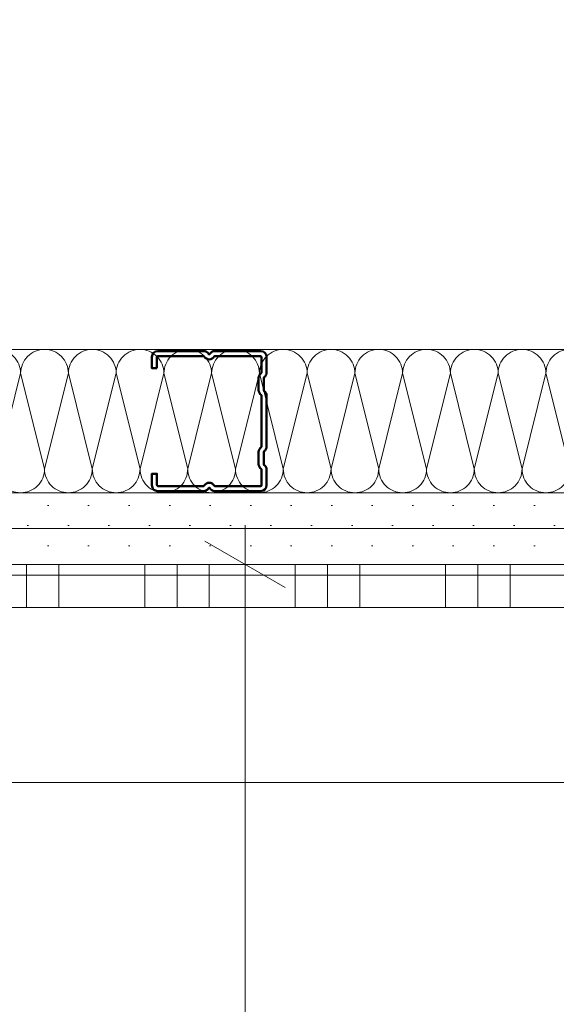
# Model space of a CAD drawing. Header units: metres. Extents: x -3.5 to 65.3, y -10.9 to 16.7.
# Tile 138 of 234: x 44.191 to 44.379, y 3.567 to 3.91. Entities that reach past the tile are written whole.
import ezdxf

# ---------------------------------------------------------------- set-up
doc = ezdxf.new("R2010")
doc.units = ezdxf.units.M
doc.header["$MEASUREMENT"] = 0
doc.linetypes.add('Wipeout_Contour', pattern=[1, 0, -1])
for name, color, linetype in [('102 - Bemaßung_ Beschriftung.Detail_ Ausschnitt', 7, 'Continuous'), ('654 - Abdeckung.Wand Belag', 7, 'Continuous'), ('660 - Unterkonstruktion.Trockenbau', 7, 'Continuous'), ('Neubau_102 - Bemaßung_ Beschriftung.Detail_ Ausschnitt', 7, 'Continuous'), ('Neubau_606 - Struktur.Wand Innen Ausbau', 7, 'Continuous'), ('Neubau_650 - Abdeckung.Fußboden Aufbau', 7, 'Continuous')]:
    doc.layers.add(name, color=color, linetype=linetype)
doc.styles.add('ERSTELLTER_STIL_1', font='txt')
doc.dimstyles.new('ERSTELLTER_STIL__1', dxfattribs={"dimtxt": 0.04, "dimasz": 0.02128, "dimexe": 0.18, "dimexo": 0.0625, "dimgap": 0, "dimtad": 1, "dimtih": 1, "dimtoh": 1, "dimzin": 0, "dimdsep": 46, "dimtxsty": 'ERSTELLTER_STIL_1', "dimblk": 'ARROWHEAD_2', "dimblk1": 'ARROWHEAD_2', "dimblk2": 'ARROWHEAD_2', "dimcen": 0.09, "dimse1": 1, "dimse2": 1, "dimclrd": 7, "dimclre": 7, "dimclrt": 7, "dimazin": 0, "dimtfac": 1, "dimtdec": 4, "dimtmove": 0, "dimatfit": 3, "dimfxl": 1, "dimtolj": 1, "dimtzin": 0, "dimarcsym": 0})
doc.dimstyles.new('ERSTELLTER_STIL__3', dxfattribs={"dimtxt": 0.04, "dimasz": 0.02128, "dimexe": 0.18, "dimexo": 0.0625, "dimgap": 0, "dimtad": 1, "dimzin": 0, "dimdsep": 46, "dimtxsty": 'ERSTELLTER_STIL_1', "dimblk": 'ARROWHEAD_2', "dimblk1": 'ARROWHEAD_2', "dimblk2": 'ARROWHEAD_2', "dimcen": 0.09, "dimse1": 1, "dimse2": 1, "dimclrd": 7, "dimclre": 7, "dimclrt": 7, "dimazin": 0, "dimtfac": 1, "dimtdec": 4, "dimtmove": 0, "dimatfit": 3, "dimfxl": 1, "dimtolj": 1, "dimtzin": 0, "dimarcsym": 0})
doc.dimstyles.new('ERSTELLTER_STIL__4', dxfattribs={"dimtxt": 0.04, "dimasz": 0.02128, "dimexe": 0.18, "dimexo": 0.0625, "dimgap": 0, "dimtad": 1, "dimzin": 0, "dimdsep": 46, "dimtxsty": 'ERSTELLTER_STIL_1', "dimblk": 'ARROWHEAD_2', "dimblk1": 'ARROWHEAD_2', "dimblk2": 'ARROWHEAD_2', "dimcen": 0.09, "dimse1": 1, "dimse2": 1, "dimclrd": 7, "dimclre": 7, "dimclrt": 7, "dimazin": 0, "dimtfac": 1, "dimtdec": 4, "dimtmove": 2, "dimatfit": 3, "dimfxl": 1, "dimtolj": 1, "dimtzin": 0, "dimarcsym": 0})
doc.dimstyles.new('ERSTELLTER_STIL__5', dxfattribs={"dimtxt": 0.04, "dimasz": 0.02128, "dimexe": 0.18, "dimexo": 0.0625, "dimgap": 0, "dimtad": 1, "dimtih": 1, "dimtoh": 1, "dimzin": 0, "dimdsep": 46, "dimtxsty": 'ERSTELLTER_STIL_1', "dimblk": 'ARROWHEAD_2', "dimblk1": 'ARROWHEAD_2', "dimblk2": 'ARROWHEAD_2', "dimcen": 0.09, "dimclrd": 7, "dimclre": 7, "dimclrt": 7, "dimazin": 0, "dimtfac": 1, "dimtdec": 4, "dimtmove": 0, "dimatfit": 3, "dimfxl": 1, "dimtolj": 1, "dimtzin": 0, "dimarcsym": 0})
doc.dimstyles.new('ERSTELLTER_STIL__6', dxfattribs={"dimtxt": 0.04, "dimasz": 0.02128, "dimexe": 0.18, "dimexo": 0.0625, "dimgap": 0, "dimtad": 1, "dimzin": 0, "dimdsep": 46, "dimtxsty": 'ERSTELLTER_STIL_1', "dimblk": 'ARROWHEAD_2', "dimblk1": 'ARROWHEAD_2', "dimblk2": 'ARROWHEAD_2', "dimcen": 0.09, "dimclrd": 7, "dimclre": 7, "dimclrt": 7, "dimazin": 0, "dimtfac": 1, "dimtdec": 4, "dimtmove": 0, "dimatfit": 3, "dimfxl": 1, "dimtolj": 1, "dimtzin": 0, "dimarcsym": 0})
doc.dimstyles.new('ERSTELLTER_STIL__7', dxfattribs={"dimtxt": 0.18, "dimasz": 0.010944, "dimexe": 0.18, "dimexo": 0.0625, "dimgap": 0, "dimtad": 0, "dimtih": 1, "dimtoh": 1, "dimdec": 4, "dimzin": 0, "dimdsep": 46, "dimcen": 0.09, "dimadec": 0, "dimazin": 0, "dimtfac": 1, "dimtdec": 4, "dimtmove": 0, "dimatfit": 3, "dimldrblk": 'ARROWHEAD_11', "dimfxl": 1, "dimtolj": 1, "dimtzin": 0, "dimarcsym": 0})
pattern_1 = [(45, (0, 0), (-0.007071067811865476, 0.007071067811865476), [0, -0.01])]

# ---------------------------------------------------------------- blocks, each defined once
blk = doc.blocks.new('*X81')
at = {"layer": 'Neubau_606 - Struktur.Wand Innen Ausbau', "color": 7, "linetype": 'Continuous', "lineweight": 5}
for p, q in [((44.18332976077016, 3.75333056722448), (44.19166306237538, 3.786663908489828)), ((44.19999642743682, 3.753330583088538), (44.19166306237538, 3.786663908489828)), ((44.19999642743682, 3.753330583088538), (44.20832972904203, 3.786663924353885)), ((44.21666309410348, 3.753330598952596), (44.20832972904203, 3.786663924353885)), ((44.21666309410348, 3.753330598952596), (44.2249963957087, 3.786663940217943)), ((44.23332976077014, 3.753330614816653), (44.2249963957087, 3.786663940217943)), ((44.23332976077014, 3.753330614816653), (44.24166306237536, 3.786663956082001)), ((44.2499964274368, 3.753330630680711), (44.24166306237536, 3.786663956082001)), ((44.2499964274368, 3.753330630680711), (44.25832972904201, 3.786663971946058)), ((44.26666309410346, 3.753330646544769), (44.25832972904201, 3.786663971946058)), ((44.26666309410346, 3.753330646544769), (44.27499639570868, 3.786663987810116)), ((44.28332976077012, 3.753330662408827), (44.27499639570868, 3.786663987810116)), ((44.28332976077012, 3.753330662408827), (44.29166306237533, 3.786664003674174)), ((44.29999642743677, 3.753330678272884), (44.29166306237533, 3.786664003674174)), ((44.29999642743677, 3.753330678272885), (44.30832972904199, 3.786664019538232)), ((44.31666309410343, 3.753330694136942), (44.30832972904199, 3.786664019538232)), ((44.31666309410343, 3.753330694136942), (44.32499639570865, 3.786664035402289)), ((44.33332976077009, 3.753330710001), (44.32499639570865, 3.786664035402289)), ((44.33332976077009, 3.753330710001), (44.34166306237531, 3.786664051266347)), ((44.34999642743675, 3.753330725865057), (44.34166306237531, 3.786664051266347)), ((44.34999642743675, 3.753330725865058), (44.35832972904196, 3.786664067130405)), ((44.36666309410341, 3.753330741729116), (44.35832972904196, 3.786664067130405)), ((44.36666309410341, 3.753330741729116), (44.37499639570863, 3.786664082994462)), ((44.38332976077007, 3.753330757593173), (44.37499639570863, 3.786664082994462))]:
    blk.add_line(p, q, dxfattribs=at)
for centre, radius, start, end in [((44.18332972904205, 3.786663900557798), 0.008333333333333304, 5.453661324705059e-05, 90.00005453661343), ((44.19999639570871, 3.786663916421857), 0.008333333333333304, 90.00005453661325, 180.0000545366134), ((44.19999639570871, 3.786663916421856), 0.008333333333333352, 5.453661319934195e-05, 90.00005453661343), ((44.21666306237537, 3.786663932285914), 0.008333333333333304, 90.00005453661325, 180.0000545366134), ((44.21666306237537, 3.786663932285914), 0.008333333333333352, 5.453661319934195e-05, 90.00005453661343), ((44.23332972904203, 3.786663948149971), 0.008333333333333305, 90.00005453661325, 180.0000545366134), ((44.23332972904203, 3.786663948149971), 0.008333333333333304, 5.453661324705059e-05, 90.00005453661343), ((44.24999639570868, 3.786663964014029), 0.008333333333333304, 90.00005453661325, 180.0000545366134), ((44.24999639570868, 3.786663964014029), 0.008333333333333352, 5.453661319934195e-05, 90.00005453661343), ((44.26666306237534, 3.786663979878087), 0.008333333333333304, 90.00005453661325, 180.0000545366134), ((44.26666306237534, 3.786663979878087), 0.008333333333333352, 5.453661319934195e-05, 90.00005453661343), ((44.283329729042, 3.786663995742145), 0.008333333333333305, 90.00005453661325, 180.0000545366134), ((44.283329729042, 3.786663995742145), 0.008333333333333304, 5.453661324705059e-05, 90.00005453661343), ((44.29999639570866, 3.786664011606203), 0.008333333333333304, 90.00005453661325, 180.0000545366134), ((44.29999639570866, 3.786664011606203), 0.008333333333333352, 5.453661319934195e-05, 90.00005453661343), ((44.31666306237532, 3.78666402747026), 0.008333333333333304, 90.00005453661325, 180.0000545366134), ((44.31666306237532, 3.78666402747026), 0.008333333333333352, 5.453661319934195e-05, 90.00005453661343), ((44.33332972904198, 3.786664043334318), 0.008333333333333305, 90.00005453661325, 180.0000545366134), ((44.33332972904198, 3.786664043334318), 0.008333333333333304, 5.453661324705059e-05, 90.00005453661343), ((44.34999639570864, 3.786664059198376), 0.008333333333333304, 90.00005453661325, 180.0000545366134), ((44.34999639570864, 3.786664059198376), 0.008333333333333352, 5.453661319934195e-05, 90.00005453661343), ((44.3666630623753, 3.786664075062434), 0.008333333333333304, 90.00005453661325, 180.0000545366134), ((44.3666630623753, 3.786664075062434), 0.008333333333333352, 5.453661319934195e-05, 90.00005453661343), ((44.38332972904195, 3.786664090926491), 0.008333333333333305, 90.00005453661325, 180.0000545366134), ((44.1916630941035, 3.753330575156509), 0.008333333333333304, 180.0000545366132, 270.0000545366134), ((44.1916630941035, 3.753330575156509), 0.008333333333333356, 270.0000545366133, 5.453661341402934e-05), ((44.20832976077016, 3.753330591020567), 0.00833333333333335, 180.0000545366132, 270.0000545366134), ((44.20832976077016, 3.753330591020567), 0.008333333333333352, 270.0000545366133, 5.453661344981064e-05), ((44.22499642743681, 3.753330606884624), 0.008333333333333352, 180.0000545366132, 270.0000545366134), ((44.22499642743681, 3.753330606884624), 0.008333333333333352, 270.0000545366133, 5.453661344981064e-05), ((44.24166309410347, 3.753330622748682), 0.008333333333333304, 180.0000545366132, 270.0000545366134), ((44.24166309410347, 3.753330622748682), 0.008333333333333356, 270.0000545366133, 5.453661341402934e-05), ((44.25832976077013, 3.75333063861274), 0.00833333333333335, 180.0000545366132, 270.0000545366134), ((44.25832976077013, 3.75333063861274), 0.008333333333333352, 270.0000545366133, 5.453661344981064e-05), ((44.27499642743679, 3.753330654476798), 0.008333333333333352, 180.0000545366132, 270.0000545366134), ((44.27499642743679, 3.753330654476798), 0.008333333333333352, 270.0000545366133, 5.453661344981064e-05), ((44.29166309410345, 3.753330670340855), 0.008333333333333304, 180.0000545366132, 270.0000545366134), ((44.29166309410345, 3.753330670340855), 0.008333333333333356, 270.0000545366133, 5.453661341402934e-05), ((44.30832976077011, 3.753330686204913), 0.00833333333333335, 180.0000545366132, 270.0000545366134), ((44.30832976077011, 3.753330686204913), 0.008333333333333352, 270.0000545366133, 5.453661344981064e-05), ((44.32499642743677, 3.753330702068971), 0.008333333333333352, 180.0000545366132, 270.0000545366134), ((44.32499642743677, 3.753330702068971), 0.008333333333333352, 270.0000545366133, 5.453661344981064e-05), ((44.34166309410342, 3.753330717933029), 0.008333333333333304, 180.0000545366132, 270.0000545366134), ((44.34166309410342, 3.753330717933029), 0.008333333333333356, 270.0000545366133, 5.453661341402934e-05), ((44.35832976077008, 3.753330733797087), 0.00833333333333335, 180.0000545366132, 270.0000545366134), ((44.35832976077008, 3.753330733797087), 0.008333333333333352, 270.0000545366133, 5.453661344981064e-05), ((44.37499642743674, 3.753330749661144), 0.008333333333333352, 180.0000545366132, 270.0000545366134), ((44.37499642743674, 3.753330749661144), 0.008333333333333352, 270.0000545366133, 5.453661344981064e-05)]:
    blk.add_arc(centre, radius, start, end, dxfattribs=at)
blk = doc.blocks.new('*X117')
at = {"layer": '654 - Abdeckung.Wand Belag', "color": 7, "linetype": 'Continuous', "lineweight": 5}
for p, q in [((44.19374999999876, 3.719998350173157), (44.19374999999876, 3.704998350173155)), ((44.20499999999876, 3.719998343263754), (44.20499999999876, 3.704998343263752)), ((44.23499999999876, 3.719998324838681), (44.23499999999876, 3.704998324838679)), ((44.24624999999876, 3.719998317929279), (44.24624999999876, 3.704998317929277)), ((44.25749999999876, 3.719998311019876), (44.25749999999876, 3.704998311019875)), ((44.28749999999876, 3.719998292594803), (44.28749999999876, 3.704998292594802)), ((44.29874999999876, 3.719998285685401), (44.29874999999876, 3.704998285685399)), ((44.30999999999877, 3.719998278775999), (44.30999999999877, 3.704998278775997)), ((44.33999999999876, 3.719998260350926), (44.33999999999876, 3.704998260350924)), ((44.35124999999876, 3.719998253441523), (44.35124999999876, 3.704998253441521)), ((44.36249999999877, 3.719998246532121), (44.36249999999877, 3.704998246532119)), ((44.15249999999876, 3.716250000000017), (44.20499999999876, 3.716250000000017)), ((44.20499999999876, 3.716250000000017), (44.25749999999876, 3.716250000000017)), ((44.25749999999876, 3.716250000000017), (44.30999999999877, 3.716250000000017)), ((44.30999999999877, 3.716250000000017), (44.36249999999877, 3.716250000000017)), ((44.36249999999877, 3.716250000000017), (44.41499999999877, 3.716250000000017)), ((44.15249999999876, 3.705000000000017), (44.20499999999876, 3.705000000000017)), ((44.20499999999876, 3.705000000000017), (44.25749999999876, 3.705000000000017)), ((44.25749999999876, 3.705000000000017), (44.30999999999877, 3.705000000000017)), ((44.30999999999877, 3.705000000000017), (44.36249999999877, 3.705000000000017)), ((44.36249999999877, 3.705000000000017), (44.41499999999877, 3.705000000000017))]:
    blk.add_line(p, q, dxfattribs=at)
blk = doc.blocks.new('*D203')
at = {"layer": '102 - Bemaßung_ Beschriftung.Detail_ Ausschnitt', "color": 7, "linetype": 'Continuous', "lineweight": 5}
for p, q in [((44.15598810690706, 3.993081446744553), (44.18398810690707, 3.976915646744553)), ((44.19098810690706, 3.984998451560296), (44.14898810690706, 3.984998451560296)), ((44.16998810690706, 3.79499693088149), (44.16998810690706, 3.984998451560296)), ((44.15598810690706, 3.80307983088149), (44.18398810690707, 3.786914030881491)), ((44.19098810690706, 3.794997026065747), (44.14898810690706, 3.794997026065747)), ((44.16998810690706, 3.719997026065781), (44.16998810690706, 3.794997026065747))]:
    blk.add_line(p, q, dxfattribs=at)
at = {"layer": '102 - Bemaßung_ Beschriftung.Detail_ Ausschnitt', "color": 7, "lineweight": 5, "insert": (44.16198810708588, 3.859643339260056), "char_height": 0.04, "attachment_point": 7, "rotation": 90, "style": 'ERSTELLTER_STIL_1'}
blk.add_mtext('\\A1;{\\pql;\\fArial|b0|i0|c0|p38;19}', dxfattribs=at)
blk = doc.blocks.new('ARROWHEAD_2')
at = {"color": 0, "linetype": 'Continuous', "lineweight": 0}
for p, q in [((-0.3781315, -0.655), (0.3781315, 0.655)), ((0, 0), (-1, 0))]:
    blk.add_line(p, q, dxfattribs=at)
blk = doc.blocks.new('*D225')
at = {"layer": '102 - Bemaßung_ Beschriftung.Detail_ Ausschnitt', "color": 7, "linetype": 'Continuous', "lineweight": 5}
for p, q in [((44.26998810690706, 3.719997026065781), (44.26998810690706, 3.733689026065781)), ((44.28398810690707, 3.711914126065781), (44.25598810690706, 3.728079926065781)), ((44.29098810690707, 3.719997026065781), (44.24898810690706, 3.719997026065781)), ((44.26998810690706, 3.254975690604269), (44.26998810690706, 3.719997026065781)), ((44.25598810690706, 3.263058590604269), (44.28398810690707, 3.246892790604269)), ((44.29098810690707, 3.254975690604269), (44.24898810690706, 3.254975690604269))]:
    blk.add_line(p, q, dxfattribs=at)
at = {"layer": '102 - Bemaßung_ Beschriftung.Detail_ Ausschnitt', "color": 7, "lineweight": 5, "insert": (44.26264635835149, 3.456176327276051), "char_height": 0.04, "attachment_point": 7, "rotation": 90, "style": 'ERSTELLTER_STIL_1'}
blk.add_mtext('\\A1;{\\pql;\\fArial|b0|i0|c0|p38;46\\fArial|b0|i0|c0|p38;\\A1{\\H.66x;\\S5^  ;}}', dxfattribs=at)
blk = doc.blocks.new('*D390')
at = {"layer": '102 - Bemaßung_ Beschriftung.Detail_ Ausschnitt', "color": 7, "linetype": 'Continuous', "lineweight": 5}
for p, q in [((43.96498994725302, 0.9762997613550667), (43.96498994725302, 1.018299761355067)), ((44.48699014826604, 0.9762997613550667), (44.48699014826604, 1.018299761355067)), ((43.97307284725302, 1.011299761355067), (43.95690704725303, 0.9832997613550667)), ((44.49507304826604, 1.011299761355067), (44.47890724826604, 0.9832997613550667)), ((43.95129794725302, 0.9972997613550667), (43.96498994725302, 0.9972997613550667)), ((43.96498994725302, 0.9972997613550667), (44.48699014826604, 0.9972997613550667))]:
    blk.add_line(p, q, dxfattribs=at)
at = {"layer": '102 - Bemaßung_ Beschriftung.Detail_ Ausschnitt', "color": 7, "lineweight": 5, "insert": (44.18561874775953, 1.004641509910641), "char_height": 0.04, "attachment_point": 7, "style": 'ERSTELLTER_STIL_1'}
blk.add_mtext('\\A1;{\\pql;\\fArial|b0|i0|c0|p38;52\\fArial|b0|i0|c0|p38;\\A1{\\H.66x;\\S2^  ;}}', dxfattribs=at)
blk = doc.blocks.new('*D421')
at = {"layer": '102 - Bemaßung_ Beschriftung.Detail_ Ausschnitt', "color": 7, "linetype": 'Continuous', "lineweight": 5}
for p, q in [((43.74498899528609, 3.385938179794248), (43.74498899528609, 3.889997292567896)), ((47.26997499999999, 3.385938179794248), (47.26997499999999, 3.427938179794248)), ((43.75307189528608, 3.420938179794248), (43.73690609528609, 3.392938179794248)), ((47.27805789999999, 3.420938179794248), (47.26189209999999, 3.392938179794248)), ((43.74498899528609, 3.406938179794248), (47.26997499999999, 3.406938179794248))]:
    blk.add_line(p, q, dxfattribs=at)
at = {"color": 254, "linetype": 'Wipeout_Contour', "lineweight": 0, "ltscale": 182.5584029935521}
blk.add_wipeout([(45.436753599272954, 3.407438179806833), (45.57821040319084, 3.407438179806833), (45.57821040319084, 3.4624381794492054), (45.436753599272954, 3.4624381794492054)], dxfattribs=at).dxf.layer = '102 - Bemaßung_ Beschriftung.Detail_ Ausschnitt'
at = {"layer": '102 - Bemaßung_ Beschriftung.Detail_ Ausschnitt', "color": 7, "lineweight": 5, "insert": (45.44425360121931, 3.407175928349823), "char_height": 0.04, "attachment_point": 7, "style": 'ERSTELLTER_STIL_1'}
blk.add_mtext('\\A1;{\\pql;\\fArial|b0|i0|c0|p38;3,52\\fArial|b0|i0|c0|p38;\\A1{\\H.66x;\\S5^  ;}}', dxfattribs=at)
blk = doc.blocks.new('*D429')
at = {"layer": '102 - Bemaßung_ Beschriftung.Detail_ Ausschnitt', "color": 7, "linetype": 'Continuous', "lineweight": 5}
for p, q in [((43.34736669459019, 4.068081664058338), (43.3753666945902, 4.051915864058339)), ((44.3699881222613, 4.059998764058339), (43.34036669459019, 4.059998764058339)), ((43.3613666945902, 3.71999849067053), (43.3613666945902, 4.059998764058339)), ((43.34736669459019, 3.72808139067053), (43.3753666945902, 3.71191559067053)), ((43.9649899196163, 3.71999849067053), (43.34036669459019, 3.71999849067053))]:
    blk.add_line(p, q, dxfattribs=at)
at = {"color": 254, "linetype": 'Wipeout_Contour', "lineweight": 0, "ltscale": 174.0417604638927}
blk.add_wipeout([(43.36086669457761, 3.852144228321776), (43.36086669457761, 3.927853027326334), (43.30586669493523, 3.927853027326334), (43.30586669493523, 3.852144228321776)], dxfattribs=at).dxf.layer = '102 - Bemaßung_ Beschriftung.Detail_ Ausschnitt'
at = {"layer": '102 - Bemaßung_ Beschriftung.Detail_ Ausschnitt', "color": 7, "lineweight": 5, "insert": (43.35336669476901, 3.859644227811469), "char_height": 0.04, "attachment_point": 7, "rotation": 90, "style": 'ERSTELLTER_STIL_1'}
blk.add_mtext('\\A1;{\\pql;\\fArial|b0|i0|c0|p38;34}', dxfattribs=at)
blk = doc.blocks.new('ARROWHEAD_11')
at = {"color": 0, "linetype": 'Continuous', "lineweight": 0}
blk.add_line((0, 0), (-1, 0), dxfattribs=at)
at = {"color": 0, "linetype": 'Continuous', "lineweight": 0, "const_width": 0.25, "flags": 128}
blk.add_lwpolyline([(-0.125, 0, 1), (0.125, 0, 1)], format="xyb", close=True, dxfattribs=at)

msp = doc.modelspace()

# ---------------------------------------------------------------- hatches: boundary and pattern name
at = {"layer": 'Neubau_606 - Struktur.Wand Innen Ausbau', "linetype": 'Continuous', "lineweight": 0, "true_color": 0x000000}
h = msp.add_hatch(dxfattribs=at)
h.set_pattern_fill('Gips_0001', color=18, style=0, pattern_type=2)
h.set_pattern_definition(pattern_1)
h.paths.add_polyline_path([(44.68498676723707, 3.744997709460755), (43.95248992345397, 3.744997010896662), (43.95248992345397, 3.732497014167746), (44.68498672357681, 3.732497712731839)])
h = msp.add_hatch(dxfattribs=at)
h.set_pattern_fill('Gips_0001', color=18, style=0, pattern_type=2)
h.set_pattern_definition(pattern_1)
h.paths.add_polyline_path([(44.69748676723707, 3.732497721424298), (43.96498991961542, 3.732497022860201), (43.96498991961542, 3.719997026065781), (44.69748671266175, 3.719997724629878)])
at = {"layer": 'Neubau_650 - Abdeckung.Fußboden Aufbau', "linetype": 'Continuous', "lineweight": 13, "true_color": 0xafafaf}
h = msp.add_hatch(dxfattribs=at)
h.set_pattern_fill('Raster_60x60_Fuge_2mm_0001', color=253, style=0, pattern_type=2)
h.set_pattern_definition([(0, (46.29296832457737, 3.643497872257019), (0, 0.602), []), (90, (46.29296832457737, 3.643497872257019), (-0.602, 0), [])])
h.paths.add_polyline_path([(43.96498994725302, 0.2550000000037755), (47.16998900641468, 0.2550000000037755), (47.16998900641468, 0.7099822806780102), (47.26997499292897, 0.7099822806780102), (47.26997499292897, 3.719996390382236), (43.96498994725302, 3.719997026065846)])

# ---------------------------------------------------------------- linework, layer by layer
at = {"layer": '654 - Abdeckung.Wand Belag', "color": 7, "linetype": 'Continuous', "lineweight": 5, "flags": 128}
for points in [[(45.82998765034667, 3.719997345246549), (43.9649899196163, 3.71999849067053)], [(43.97998991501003, 3.704998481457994), (45.82998764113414, 3.704997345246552)]]:
    msp.add_lwpolyline(points, dxfattribs=at)
at = {"layer": 'Neubau_606 - Struktur.Wand Innen Ausbau', "color": 1, "linetype": 'Continuous', "lineweight": 5}
for p, q in [((43.93998992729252, 3.744997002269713), (44.63498676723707, 3.744997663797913)), ((43.95248992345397, 3.732497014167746), (44.6849867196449, 3.732497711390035))]:
    msp.add_line(p, q, dxfattribs=at)
at = {"layer": 'Neubau_606 - Struktur.Wand Innen Ausbau', "color": 1, "linetype": 'Continuous', "lineweight": 5, "flags": 128}
for points in [[(44.63498676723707, 3.794997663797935), (43.93998994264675, 3.794997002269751)], [(43.96498991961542, 3.719997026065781), (44.69748676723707, 3.719997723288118)]]:
    msp.add_lwpolyline(points, dxfattribs=at)
at = {"layer": 'Neubau_650 - Abdeckung.Fußboden Aufbau', "color": 1, "linetype": 'Continuous', "lineweight": 13, "flags": 128}
msp.add_lwpolyline([(43.96498994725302, 0.2550000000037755), (43.96498994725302, 3.719997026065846), (45.85998777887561, 3.719996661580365)], dxfattribs=at)

# ---------------------------------------------------------------- block references
at = {"layer": '654 - Abdeckung.Wand Belag', "color": 7, "lineweight": 5}
msp.add_blockref('*X117', (0, 0), dxfattribs=at)
at = {"layer": 'Neubau_606 - Struktur.Wand Innen Ausbau', "color": 1, "lineweight": 13}
msp.add_blockref('*X81', (0, 0), dxfattribs=at)

# ---------------------------------------------------------------- dimensions: what is measured, and where the dimension line sits
at = {"layer": '102 - Bemaßung_ Beschriftung.Detail_ Ausschnitt', "color": 7, "linetype": 'Continuous', "lineweight": 5}
for base, p1, p2, dimstyle, picture, middle in [((44.16998810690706, 3.984998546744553), (43.86498994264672, 3.79499693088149), (44.4449881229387, 3.984998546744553), 'ERSTELLTER_STIL__3', '*D203', (44.14198810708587, 3.890137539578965)), ((44.26998810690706, 3.719997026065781), (44.52998733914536, 3.254975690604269), (43.96498991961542, 3.719997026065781), 'ERSTELLTER_STIL__4', '*D225', (44.24198810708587, 3.540694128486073))]:
    dim = msp.add_linear_dim(base=base, p1=p1, p2=p2, angle=90, dimstyle=dimstyle, dxfattribs=at)
    dim.commit()
    dim.dimension.update_dxf_attribs({"geometry": picture, "text_midpoint": middle, "dimtype": 160, "text_rotation": 90})
dim = msp.add_linear_dim(base=(44.48699014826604, 0.9972997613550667), p1=(43.96498994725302, 3.719997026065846), p2=(44.48699014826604, 3.033540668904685), dimstyle='ERSTELLTER_STIL__1', dxfattribs=at)
dim.commit()
dim.dimension.update_dxf_attribs({"geometry": '*D390', "text_midpoint": (44.27013654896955, 1.025299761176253), "dimtype": 160})

# ---------------------------------------------------------------- next in the draw order: dimensions: what is measured, and where the dimension line sits
dim = msp.add_linear_dim(base=(47.26997499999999, 3.406938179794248), p1=(43.74498899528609, 3.889997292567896), p2=(47.26997499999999, 2.949982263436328), dimstyle='ERSTELLTER_STIL__5', dxfattribs=at)
dim.commit()
dim.dimension.update_dxf_attribs({"geometry": '*D421', "text_midpoint": (45.55023019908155, 3.434938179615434), "dimtype": 160})

# ---------------------------------------------------------------- next in the draw order: dimensions: what is measured, and where the dimension line sits
dim = msp.add_linear_dim(base=(43.3613666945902, 4.059998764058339), p1=(43.9649899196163, 3.71999849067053), p2=(44.3699881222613, 4.059998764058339), angle=90, dimstyle='ERSTELLTER_STIL__6', dxfattribs=at)
dim.commit()
dim.dimension.update_dxf_attribs({"geometry": '*D429', "text_midpoint": (43.333366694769, 3.890138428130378), "dimtype": 160, "text_rotation": 90})

# ---------------------------------------------------------------- next in the draw order: linework, layer by layer
at = {"layer": '660 - Unterkonstruktion.Trockenbau', "color": 7, "linetype": 'Continuous', "lineweight": 50, "flags": 128}
msp.add_lwpolyline([(44.23923985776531, 3.788397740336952), (44.23748985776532, 3.788397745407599), (44.23748986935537, 3.792397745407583, -0.414213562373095), (44.23948987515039, 3.794397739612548), (44.25554131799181, 3.794397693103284, -0.267949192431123), (44.25727336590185, 3.793397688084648, 0.5773502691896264), (44.25770637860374, 3.793397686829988, -0.267949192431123), (44.25943843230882, 3.794397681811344), (44.27548987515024, 3.79439763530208, -0.414213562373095), (44.2774898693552, 3.792397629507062), (44.27748985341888, 3.786897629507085, -0.2504916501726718), (44.27660095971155, 3.785234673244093, 0.2504916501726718), (44.27648984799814, 3.785026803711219), (44.27648983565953, 3.780768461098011, 0.2504916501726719), (44.27660094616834, 3.780560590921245, -0.2504916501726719), (44.27748983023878, 3.778897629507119), (44.27748977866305, 3.761097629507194, -0.2504916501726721), (44.27660088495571, 3.759434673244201, 0.2504916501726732), (44.2764897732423, 3.759226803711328), (44.27648976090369, 3.75496846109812, 0.2504916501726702), (44.2766008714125, 3.754760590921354, -0.2504916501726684), (44.27748975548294, 3.753097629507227), (44.27748973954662, 3.74759762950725, -0.4142135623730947), (44.2754897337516, 3.745597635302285), (44.25943829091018, 3.745597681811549, -0.2679491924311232), (44.25770624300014, 3.746597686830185, 0.5773502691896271), (44.25727323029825, 3.746597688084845, -0.2679491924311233), (44.25554117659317, 3.745597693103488), (44.23948973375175, 3.745597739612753, -0.414213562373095), (44.23748973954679, 3.74759774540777), (44.23748975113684, 3.751597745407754), (44.23923975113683, 3.751597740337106), (44.23923973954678, 3.747597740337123, 0.414213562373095), (44.2394897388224, 3.747347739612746), (44.25554118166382, 3.747347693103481, 0.2679491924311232), (44.25575768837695, 3.747472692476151, -0.5773502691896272), (44.25922178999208, 3.747472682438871, 0.2679491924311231), (44.25943829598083, 3.747347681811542), (44.27548973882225, 3.747347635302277, 0.414213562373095), (44.27573973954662, 3.747597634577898), (44.27573975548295, 3.753097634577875, 0.25049165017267), (44.27562864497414, 3.753305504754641, -0.2504916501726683), (44.2747397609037, 3.754968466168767), (44.2747397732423, 3.759226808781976, -0.250491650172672), (44.27562866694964, 3.760889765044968, 0.2504916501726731), (44.27573977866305, 3.761097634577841), (44.27573983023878, 3.778897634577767, 0.2504916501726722), (44.27562871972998, 3.779105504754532, -0.2504916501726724), (44.27473983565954, 3.780768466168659), (44.27473984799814, 3.785026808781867, -0.2504916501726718), (44.27562874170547, 3.786689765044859, 0.2504916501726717), (44.27573985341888, 3.786897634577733), (44.27573986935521, 3.79239763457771, 0.414213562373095), (44.27548987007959, 3.792647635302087), (44.25943842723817, 3.792647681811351, 0.2679491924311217), (44.25922192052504, 3.792522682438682, -0.5773502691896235), (44.25575781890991, 3.792522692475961, 0.2679491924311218), (44.25554131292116, 3.792647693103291), (44.23948987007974, 3.792647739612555, 0.4142135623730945), (44.23923986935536, 3.792397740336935)], format="xyb", close=True, dxfattribs=at)

# ---------------------------------------------------------------- next in the draw order: leaders
at = {"layer": 'Neubau_102 - Bemaßung_ Beschriftung.Detail_ Ausschnitt', "color": 1, "linetype": 'Continuous', "lineweight": 13, "annotation_type": 0, "has_hookline": 1, "hookline_direction": 1, "text_width": 0.307802}
for points in [[(44.99849668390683, 3.807497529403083), (44.52298351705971, 4.275239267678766), (44.47285451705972, 4.275239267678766)], [(44.79840066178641, 3.807497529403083), (44.48054370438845, 4.117583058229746), (44.3727584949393, 4.117583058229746)]]:
    msp.add_leader(points, dimstyle='ERSTELLTER_STIL__7', dxfattribs=at)

doc.saveas('drawing.dxf')
